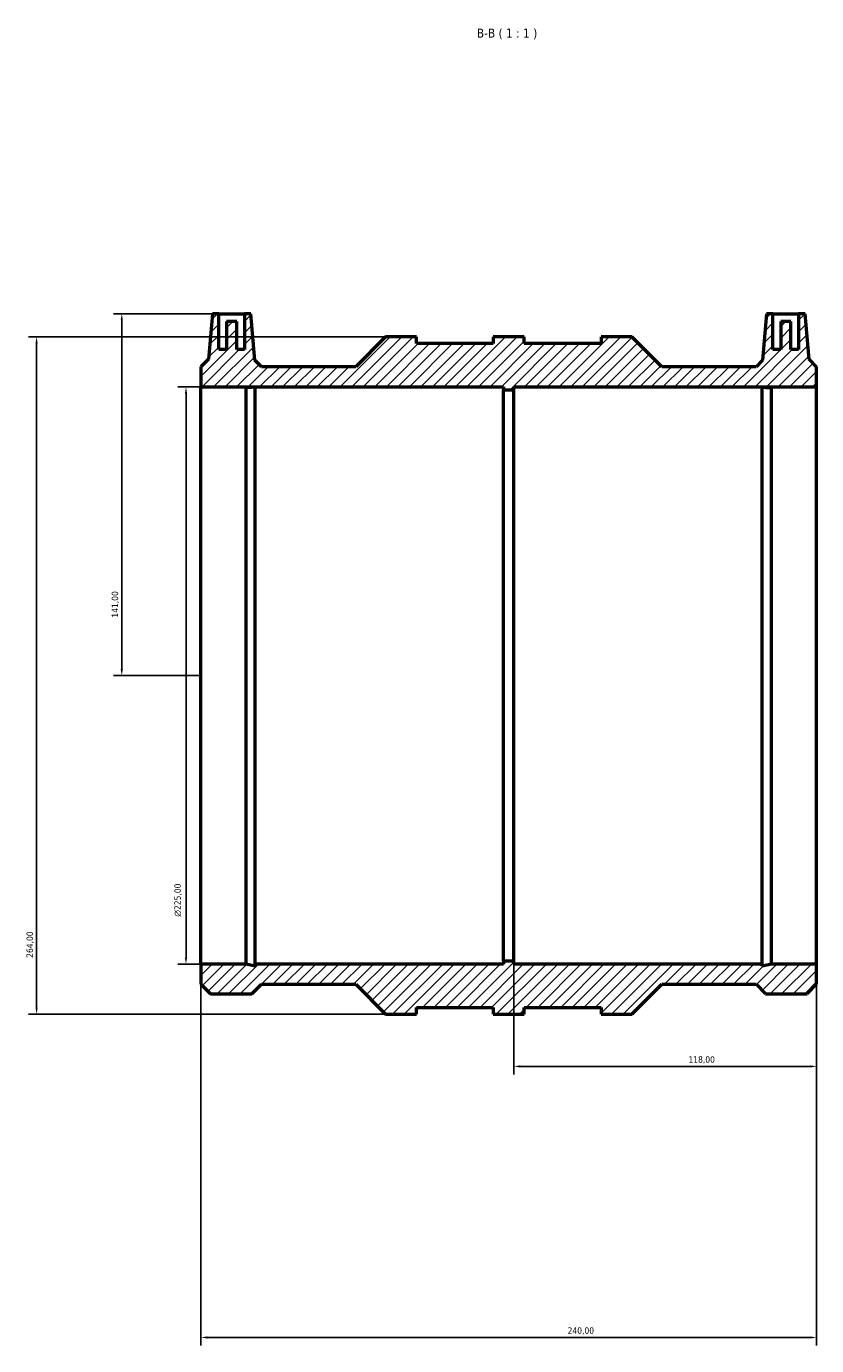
# Model space of a CAD drawing. Header units: millimetres. Extents: x -208 to 1138, y -259 to 1241.
# Tile 6 of 7: x 264 to 572, y 727 to 1241. Entities that reach past the tile are written whole.
import ezdxf

# ---------------------------------------------------------------- set-up
doc = ezdxf.new("R2010")
doc.units = ezdxf.units.MM
for name, color, linetype, lineweight in [('Dimension (ISO)', 7, 'Continuous', 25), ('Hatch (ISO)', 7, 'Continuous', 18), ('Symbol (ISO)', 7, 'Continuous', 25), ('Visible (ISO)', 7, 'Continuous', 50)]:
    doc.layers.add(name, color=color, linetype=linetype, lineweight=lineweight)
doc.styles.add('Label Text (ISO)', font='tahoma.ttf')
doc.styles.add('Note Text (ISO)', font='tahoma.ttf')
doc.dimstyles.new('Default (ISO)', dxfattribs={"dimtxt": 2.5, "dimasz": 2.5, "dimexe": 3.175, "dimexo": 0, "dimgap": 0.762, "dimtad": 1, "dimrnd": 1e-08, "dimzin": 0, "dimtxsty": 'Note Text (ISO)', "dimcen": 0.09, "dimdle": 10, "dimclrd": 256, "dimclre": 256, "dimclrt": 232, "dimazin": 0, "dimtfac": 1.40208, "dimtmove": 0, "dimatfit": 3, "dimfxl": 1, "dimtolj": 1, "dimtzin": 0, "dimlwd": -1, "dimlwe": -1, "dimarcsym": 0})

# ---------------------------------------------------------------- blocks, each defined once
blk = doc.blocks.new('*D7')
at = {"layer": 'Defpoints', "color": 0, "transparency": 16777216}
for p in [(339.03, 1128.81), (301.23, 987.81), (332.03, 987.81)]:
    blk.add_point(p, dxfattribs=at)
at = {"layer": 'Dimension (ISO)', "transparency": 16777216}
for p, q in [((339.03, 1128.81), (298.06, 1128.81)), ((301.23, 1126.31), (301.23, 990.31)), ((332.03, 987.81), (298.06, 987.81))]:
    blk.add_line(p, q, dxfattribs=at)
for points in [[(300.81, 1126.31), (301.65, 1126.31), (301.23, 1128.81)], [(300.81, 990.31), (301.65, 990.31), (301.23, 987.81)]]:
    blk.add_solid(points, dxfattribs=at)
at = {"layer": 'Dimension (ISO)', "color": 232, "true_color": 0xca0064, "transparency": 16777216, "insert": (297.3, 1010.35), "char_height": 2.5, "attachment_point": 1, "rotation": 90, "style": 'Note Text (ISO)'}
blk.add_mtext('\\A1;141,00', dxfattribs=at)
blk = doc.blocks.new('*D8')
at = {"layer": 'Defpoints', "color": 0, "transparency": 16777216}
for p in [(404.03, 1119.81), (268.03, 855.81), (404.03, 855.81)]:
    blk.add_point(p, dxfattribs=at)
at = {"layer": 'Dimension (ISO)', "transparency": 16777216}
for p, q in [((404.03, 1119.81), (264.86, 1119.81)), ((268.03, 1117.31), (268.03, 858.31)), ((404.03, 855.81), (264.86, 855.81))]:
    blk.add_line(p, q, dxfattribs=at)
for points in [[(267.61, 1117.31), (268.45, 1117.31), (268.03, 1119.81)], [(267.61, 858.31), (268.45, 858.31), (268.03, 855.81)]]:
    blk.add_solid(points, dxfattribs=at)
at = {"layer": 'Dimension (ISO)', "color": 232, "true_color": 0xca0064, "transparency": 16777216, "insert": (264.1, 877.76), "char_height": 2.5, "attachment_point": 1, "rotation": 90, "style": 'Note Text (ISO)'}
blk.add_mtext('\\A1;264,00', dxfattribs=at)
blk = doc.blocks.new('*D9')
at = {"layer": 'Defpoints', "color": 0, "transparency": 16777216}
for p in [(332.03, 1100.31), (326.26, 875.31), (332.03, 875.31)]:
    blk.add_point(p, dxfattribs=at)
at = {"layer": 'Dimension (ISO)', "transparency": 16777216}
for p, q in [((332.03, 1100.31), (323.08, 1100.31)), ((326.26, 1097.81), (326.26, 877.81)), ((332.03, 875.31), (323.08, 875.31))]:
    blk.add_line(p, q, dxfattribs=at)
for points in [[(325.84, 1097.81), (326.67, 1097.81), (326.26, 1100.31)], [(325.84, 877.81), (326.67, 877.81), (326.26, 875.31)]]:
    blk.add_solid(points, dxfattribs=at)
at = {"layer": 'Dimension (ISO)', "color": 232, "true_color": 0xca0064, "transparency": 16777216, "insert": (321.73, 893.81), "char_height": 2.5, "attachment_point": 1, "rotation": 90, "style": 'Note Text (ISO)'}
blk.add_mtext('\\A1;\\fAIGDT|b0|i0;\\H2.5000;\\ln\\fTahoma|b0|i0;\\H2.5000;225,00', dxfattribs=at)
blk = doc.blocks.new('*D10')
at = {"layer": 'Defpoints', "color": 0, "transparency": 16777216}
for p in [(332.03, 875.31), (572.03, 875.31), (572.03, 729.81)]:
    blk.add_point(p, dxfattribs=at)
at = {"layer": 'Dimension (ISO)', "transparency": 16777216}
for p, q in [((332.03, 875.31), (332.03, 726.63)), ((572.03, 875.31), (572.03, 726.63)), ((334.53, 729.81), (569.53, 729.81))]:
    blk.add_line(p, q, dxfattribs=at)
for points in [[(334.53, 730.22), (334.53, 729.39), (332.03, 729.81)], [(569.53, 730.22), (569.53, 729.39), (572.03, 729.81)]]:
    blk.add_solid(points, dxfattribs=at)
at = {"layer": 'Dimension (ISO)', "color": 232, "true_color": 0xca0064, "transparency": 16777216, "insert": (474.98, 733.74), "char_height": 2.5, "attachment_point": 1, "style": 'Note Text (ISO)'}
blk.add_mtext('\\A1;240,00', dxfattribs=at)
blk = doc.blocks.new('*D11')
at = {"layer": 'Defpoints', "color": 0, "transparency": 16777216}
for p in [(454.03, 876.43), (572.03, 875.31), (572.03, 835.46)]:
    blk.add_point(p, dxfattribs=at)
at = {"layer": 'Dimension (ISO)', "transparency": 16777216}
for p, q in [((454.03, 876.43), (454.03, 832.28)), ((572.03, 875.31), (572.03, 832.28)), ((456.53, 835.46), (569.53, 835.46))]:
    blk.add_line(p, q, dxfattribs=at)
for points in [[(456.53, 835.87), (456.53, 835.04), (454.03, 835.46)], [(569.53, 835.87), (569.53, 835.04), (572.03, 835.46)]]:
    blk.add_solid(points, dxfattribs=at)
at = {"layer": 'Dimension (ISO)', "color": 232, "true_color": 0xca0064, "transparency": 16777216, "insert": (522.08, 839.4), "char_height": 2.5, "attachment_point": 1, "style": 'Note Text (ISO)'}
blk.add_mtext('\\A1;118,00', dxfattribs=at)

msp = doc.modelspace()

# ---------------------------------------------------------------- hatches: boundary and pattern name
at = {"layer": 'Hatch (ISO)'}
h = msp.add_hatch(dxfattribs=at)
h.set_pattern_fill('ANSI31', color=256, scale=25.4, style=0)
h.set_pattern_definition([(45, (0, 0), (-2.245064, 2.245064), [])])
h.paths.add_polyline_path([(332.031, 1100.308), (450.031, 1100.308), (450.031, 1099.183), (454.031, 1099.183), (454.031, 1100.308), (572.031, 1100.308), (572.031, 1108.166), (569.079, 1111.118), (567.531, 1128.808), (565.031, 1128.808), (565.031, 1114.808), (562.031, 1114.808), (562.031, 1125.808), (558.031, 1125.808), (558.031, 1114.808), (555.031, 1114.808), (555.031, 1128.808), (552.531, 1128.808), (550.945, 1110.68), (548.431, 1108.166), (511.674, 1108.166), (500.031, 1119.808), (488.031, 1119.808), (488.031, 1117.168), (458.031, 1117.168), (458.031, 1119.808), (446.031, 1119.808), (446.031, 1117.168), (416.031, 1117.168), (416.031, 1119.808), (404.031, 1119.808), (392.389, 1108.166), (355.631, 1108.166), (353.117, 1110.68), (351.531, 1128.808), (349.031, 1128.808), (349.031, 1114.808), (346.031, 1114.808), (346.031, 1125.808), (342.031, 1125.808), (342.031, 1114.808), (339.031, 1114.808), (339.031, 1128.808), (336.531, 1128.808), (334.984, 1111.118), (332.031, 1108.166)])
h.paths.add_polyline_path([(349.661, 875.308), (332.031, 875.308), (332.031, 867.45), (335.754, 863.728), (351.909, 863.728), (355.631, 867.45), (392.389, 867.45), (404.031, 855.808), (416.031, 855.808), (416.031, 858.448), (446.031, 858.448), (446.031, 855.808), (458.031, 855.808), (458.031, 858.448), (488.031, 858.448), (488.031, 855.808), (500.031, 855.808), (511.674, 867.45), (548.431, 867.45), (552.154, 863.728), (568.309, 863.728), (572.031, 867.45), (572.031, 875.308), (554.402, 875.308), (550.876, 874.559), (550.876, 875.308), (454.031, 875.308), (454.031, 876.433), (450.031, 876.433), (450.031, 875.308), (353.187, 875.308), (353.187, 874.559)])

# ---------------------------------------------------------------- linework, layer by layer
at = {"layer": 'Visible (ISO)'}
for p, q in [((336.531, 1128.808), (334.984, 1111.118)), ((339.031, 1128.808), (336.531, 1128.808)), ((339.031, 1114.808), (339.031, 1128.808)), ((339.031, 1128.808), (349.031, 1128.808)), ((351.531, 1128.808), (349.031, 1128.808)), ((349.031, 1128.808), (349.031, 1114.808)), ((353.117, 1110.68), (351.531, 1128.808)), ((552.531, 1128.808), (550.945, 1110.68)), ((555.031, 1128.808), (552.531, 1128.808)), ((555.031, 1114.808), (555.031, 1128.808)), ((555.031, 1128.808), (565.031, 1128.808)), ((567.531, 1128.808), (565.031, 1128.808)), ((565.031, 1128.808), (565.031, 1114.808)), ((569.079, 1111.118), (567.531, 1128.808)), ((346.031, 1125.808), (342.031, 1125.808)), ((342.031, 1125.808), (342.031, 1114.808)), ((346.031, 1114.808), (346.031, 1125.808)), ((562.031, 1125.808), (558.031, 1125.808)), ((558.031, 1125.808), (558.031, 1114.808)), ((562.031, 1114.808), (562.031, 1125.808)), ((404.031, 1119.808), (392.389, 1108.166)), ((416.031, 1119.808), (404.031, 1119.808)), ((416.031, 1117.168), (416.031, 1119.808)), ((446.031, 1117.168), (416.031, 1117.168)), ((458.031, 1119.808), (446.031, 1119.808)), ((446.031, 1119.808), (446.031, 1117.168)), ((458.031, 1117.168), (458.031, 1119.808)), ((488.031, 1117.168), (458.031, 1117.168)), ((500.031, 1119.808), (488.031, 1119.808)), ((488.031, 1119.808), (488.031, 1117.168)), ((511.674, 1108.166), (500.031, 1119.808)), ((334.984, 1111.118), (332.031, 1108.166)), ((342.031, 1114.808), (339.031, 1114.808)), ((349.031, 1114.808), (346.031, 1114.808)), ((355.631, 1108.166), (353.117, 1110.68)), ((550.945, 1110.68), (548.431, 1108.166)), ((558.031, 1114.808), (555.031, 1114.808)), ((565.031, 1114.808), (562.031, 1114.808)), ((572.031, 1108.166), (569.079, 1111.118)), ((332.031, 1108.166), (332.031, 1100.308)), ((392.389, 1108.166), (355.631, 1108.166)), ((548.431, 1108.166), (511.674, 1108.166)), ((572.031, 1100.308), (572.031, 1108.166)), ((332.031, 1100.308), (450.031, 1100.308)), ((332.031, 875.308), (332.031, 1100.308)), ((349.661, 875.308), (349.661, 1100.002)), ((353.187, 875.308), (353.187, 1100.236)), ((450.031, 1100.308), (450.031, 1099.183)), ((450.031, 1099.183), (454.031, 1099.183)), ((450.031, 876.433), (450.031, 1099.183)), ((454.031, 1099.183), (454.031, 1100.308)), ((454.031, 1100.308), (572.031, 1100.308)), ((454.031, 876.433), (454.031, 1099.183)), ((550.876, 875.308), (550.876, 1100.236)), ((554.402, 875.308), (554.402, 1100.002)), ((572.031, 875.308), (572.031, 1100.308)), ((349.661, 875.308), (332.031, 875.308)), ((332.031, 875.308), (332.031, 867.45)), ((353.187, 874.559), (349.661, 875.308)), ((450.031, 875.308), (353.187, 875.308)), ((353.187, 875.308), (353.187, 874.559)), ((454.031, 876.433), (450.031, 876.433)), ((450.031, 876.433), (450.031, 875.308)), ((454.031, 875.308), (454.031, 876.433)), ((550.876, 875.308), (454.031, 875.308)), ((554.402, 875.308), (550.876, 874.559)), ((550.876, 874.559), (550.876, 875.308)), ((572.031, 875.308), (554.402, 875.308)), ((572.031, 867.45), (572.031, 875.308)), ((332.031, 867.45), (335.754, 863.728)), ((351.909, 863.728), (355.631, 867.45)), ((355.631, 867.45), (392.389, 867.45)), ((392.389, 867.45), (404.031, 855.808)), ((500.031, 855.808), (511.674, 867.45)), ((511.674, 867.45), (548.431, 867.45)), ((548.431, 867.45), (552.154, 863.728)), ((568.309, 863.728), (572.031, 867.45)), ((335.754, 863.728), (351.909, 863.728)), ((552.154, 863.728), (568.309, 863.728)), ((404.031, 855.808), (416.031, 855.808)), ((416.031, 855.808), (416.031, 858.448)), ((416.031, 858.448), (446.031, 858.448)), ((446.031, 858.448), (446.031, 855.808)), ((446.031, 855.808), (458.031, 855.808)), ((458.031, 855.808), (458.031, 858.448)), ((458.031, 858.448), (488.031, 858.448)), ((488.031, 858.448), (488.031, 855.808)), ((488.031, 855.808), (500.031, 855.808))]:
    msp.add_line(p, q, dxfattribs=at)
for points, knots in [([(353.187, 1100.236), (352.681, 1100.195), (351.946, 1100.138), (350.675, 1100.057), (350.189, 1100.029), (349.661, 1100.002)], [4.92520491, 4.92520491, 4.92520491, 4.92520491, 5.28317035, 5.28317035, 5.46679557, 5.46679557, 5.46679557, 5.46679557]), ([(550.876, 1100.236), (551.382, 1100.195), (552.116, 1100.138), (553.387, 1100.057), (553.873, 1100.029), (554.402, 1100.002)], [4.92520491, 4.92520491, 4.92520491, 4.92520491, 5.28317035, 5.28317035, 5.46679556, 5.46679556, 5.46679556, 5.46679556])]:
    msp.add_open_spline(points, degree=3, knots=knots, dxfattribs=at)

# ---------------------------------------------------------------- texts
at = {"layer": 'Symbol (ISO)', "insert": (439.592, 1235.808), "char_height": 3.5, "attachment_point": 7, "style": 'Label Text (ISO)'}
msp.add_mtext('B-B ( 1 : 1 )', dxfattribs=at)

# ---------------------------------------------------------------- dimensions: what is measured, and where the dimension line sits
at = {"layer": 'Dimension (ISO)'}
for base, p1, p2, angle, picture, middle in [((301.231, 987.808), (339.031, 1128.808), (332.031, 987.808), 90, '*D7', (301.231, 1015.308)), ((268.031, 855.808), (404.031, 1119.808), (404.031, 855.808), 90, '*D8', (268.031, 882.808)), ((572.031, 729.808), (332.031, 875.308), (572.031, 875.308), 180, '*D10', (480.031, 729.808)), ((572.031, 835.456), (454.031, 876.433), (572.031, 875.308), 180, '*D11', (527.031, 835.456))]:
    dim = msp.add_linear_dim(base=base, p1=p1, p2=p2, angle=angle, dimstyle='Default (ISO)', override={"dimdec": 2, "dimtp": 0, "dimtm": 0, "dimtdec": 2, "dimtofl": 0, "dimatfit": 1}, dxfattribs=at)
    dim.commit()
    dim.dimension.update_dxf_attribs({"geometry": picture, "text_midpoint": middle, "dimtype": 160})
dim = msp.add_linear_dim(base=(326.258, 875.308), p1=(332.031, 1100.308), p2=(332.031, 875.308), angle=90, text='\\fAIGDT|b0|i0;\\H2.5000;\\ln\\fTahoma|b0|i0;\\H2.5000;<>', dimstyle='Default (ISO)', override={"dimdec": 2, "dimtp": 0, "dimtm": 0, "dimtdec": 2, "dimtofl": 0, "dimatfit": 1}, dxfattribs=at)
dim.commit()
dim.dimension.update_dxf_attribs({"geometry": '*D9', "text_midpoint": (326.258, 900.308), "dimtype": 160})

doc.saveas('drawing.dxf')
